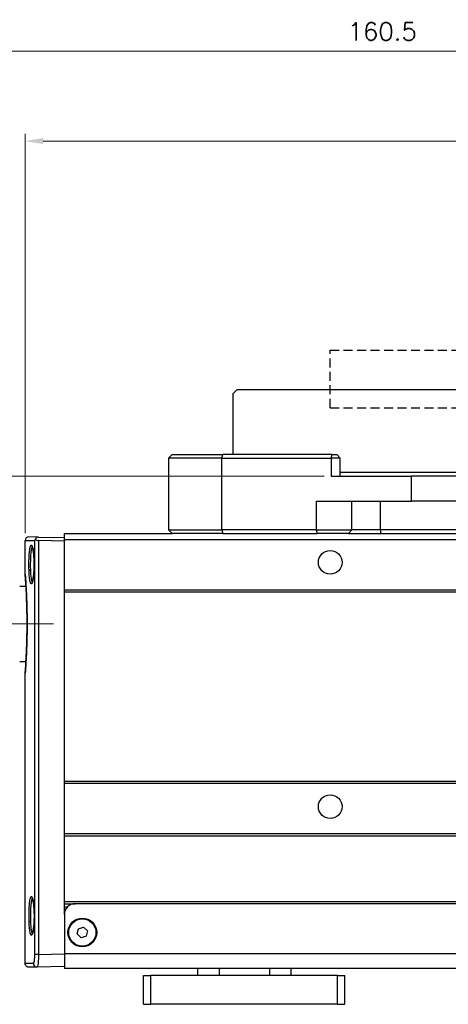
# Model space of a CAD drawing. Header units: inches. Extents: x 0 to 5766, y -2164 to 1330.
# Tile 69 of 210: x 4266 to 4326, y -1293 to -1156. Entities that reach past the tile are written whole.
import ezdxf

# ---------------------------------------------------------------- set-up
doc = ezdxf.new("R2010")
doc.units = ezdxf.units.IN
doc.header["$MEASUREMENT"] = 0
doc.linetypes.add('CENTER', pattern=[2, 1.25, -0.25, 0.25, -0.25])
doc.linetypes.add('HIDDEN', pattern=[0.375, 0.25, -0.125])
for name, color, linetype, lineweight in [('AM_5', 3, 'Continuous', 15), ('AM_7', 4, 'CENTER', 15), ('可見 (ISO)', 7, 'Continuous', 25), ('窄部可見 (ISO)', 7, 'Continuous', 25)]:
    doc.layers.add(name, color=color, linetype=linetype, lineweight=lineweight)
doc.styles.add('尺寸標註', font='romans.shx', dxfattribs={"bigfont": 'CHINESET.SHX'})
doc.dimstyles.new('CNS1$0', dxfattribs={"dimtxt": 2.5, "dimasz": 2.5, "dimexe": 1, "dimexo": 1, "dimgap": 1.5, "dimtad": 1, "dimtoh": 1, "dimdec": 1, "dimdsep": 46, "dimtxsty": '尺寸標註', "dimcen": 0, "dimclrd": 2, "dimclre": 2, "dimclrt": 1, "dimadec": 0, "dimazin": 2, "dimtp": 0.1, "dimtm": 0.1, "dimtfac": 0.71, "dimtdec": 1, "dimtmove": 0, "dimatfit": 0, "dimfxl": 0, "dimlwd": 13, "dimlwe": 13, "dimarcsym": 0})

# ---------------------------------------------------------------- blocks, each defined once
blk = doc.blocks.new('*D460')
at = {"layer": 'AM_5', "color": 2, "lineweight": 13}
for p, q in [((4267.02, -1227.06), (4267.02, -1171.49)), ((4269.52, -1172.49), (4394.47, -1172.49)), ((4396.97, -1227.34), (4396.97, -1171.49))]:
    blk.add_line(p, q, dxfattribs=at)
at = {"layer": 'AM_5', "color": 2}
for points in [[(4269.52, -1172.07), (4269.52, -1172.9), (4267.02, -1172.49)], [(4394.47, -1172.07), (4394.47, -1172.9), (4396.97, -1172.49)]]:
    blk.add_solid(points, dxfattribs=at)
at = {"layer": 'Defpoints', "color": 0}
for p in [(4396.97, -1172.49), (4267.02, -1228.06), (4396.97, -1228.34)]:
    blk.add_point(p, dxfattribs=at)
at = {"layer": 'AM_5', "color": 1, "insert": (4331.99, -1169.74), "char_height": 2.5, "attachment_point": 5, "style": '尺寸標註'}
blk.add_mtext('130', dxfattribs=at)
blk = doc.blocks.new('*D461')
at = {"layer": 'AM_5', "color": 2, "lineweight": 13}
for p, q in [((4236.45, -1230.95), (4236.45, -1158.99)), ((4396.97, -1227.34), (4396.97, -1158.99)), ((4394.47, -1159.99), (4238.95, -1159.99))]:
    blk.add_line(p, q, dxfattribs=at)
at = {"layer": 'AM_5', "color": 2}
for points in [[(4238.95, -1159.57), (4238.95, -1160.4), (4236.45, -1159.99)], [(4394.47, -1159.57), (4394.47, -1160.4), (4396.97, -1159.99)]]:
    blk.add_solid(points, dxfattribs=at)
at = {"layer": 'Defpoints', "color": 0}
for p in [(4236.45, -1159.99), (4396.97, -1228.34), (4236.45, -1231.95)]:
    blk.add_point(p, dxfattribs=at)
at = {"layer": 'AM_5', "color": 1, "insert": (4316.71, -1157.24), "char_height": 2.5, "attachment_point": 5, "style": '尺寸標註'}
blk.add_mtext('160.5', dxfattribs=at)
blk = doc.blocks.new('*D462')
at = {"layer": 'AM_5', "color": 2, "lineweight": 13}
for p, q in [((4308.62, -1219.1), (4223.35, -1219.1)), ((4224.35, -1221.6), (4224.35, -1237.15)), ((4230.34, -1239.65), (4223.35, -1239.65))]:
    blk.add_line(p, q, dxfattribs=at)
at = {"layer": 'AM_5', "color": 2}
for points in [[(4223.94, -1221.6), (4224.77, -1221.6), (4224.35, -1219.1)], [(4223.94, -1237.15), (4224.77, -1237.15), (4224.35, -1239.65)]]:
    blk.add_solid(points, dxfattribs=at)
at = {"layer": 'Defpoints', "color": 0}
for p in [(4309.62, -1219.1), (4224.35, -1239.65), (4231.34, -1239.65)]:
    blk.add_point(p, dxfattribs=at)
at = {"layer": 'AM_5', "color": 1, "insert": (4221.6, -1229.37), "char_height": 2.5, "attachment_point": 5, "rotation": 90, "style": '尺寸標註'}
blk.add_mtext('20.6', dxfattribs=at)

msp = doc.modelspace()

# ---------------------------------------------------------------- linework, layer by layer
at = {"color": 7, "linetype": 'HIDDEN', "ltscale": 5}
for p, q in [((4309.47, -1209.598), (4309.47, -1201.598)), ((4309.47, -1201.598), (4349.47, -1201.598)), ((4309.47, -1209.598), (4349.47, -1209.598))]:
    msp.add_line(p, q, dxfattribs=at)
at = {"layer": 'AM_7', "ltscale": 5}
msp.add_line((4270.96, -1239.648), (4231.34, -1239.648), dxfattribs=at)
at = {"layer": '可見 (ISO)'}
for p, q in [((4296.47, -1207.098), (4295.97, -1207.598)), ((4295.97, -1216.098), (4295.97, -1207.598)), ((4362.47, -1207.098), (4296.47, -1207.098)), ((4286.97, -1216.598), (4287.47, -1216.098)), ((4287.47, -1216.098), (4294.511, -1216.098)), ((4309.747, -1216.098), (4294.511, -1216.098)), ((4309.747, -1216.098), (4310.377, -1216.098)), ((4310.377, -1216.098), (4310.877, -1216.598)), ((4294.382, -1216.598), (4286.97, -1216.598)), ((4286.97, -1216.598), (4286.97, -1226.598)), ((4294.382, -1216.598), (4309.618, -1216.598)), ((4310.877, -1216.598), (4309.618, -1216.598)), ((4310.877, -1219.098), (4310.877, -1216.598)), ((4309.618, -1219.098), (4320.799, -1219.098)), ((4348.063, -1218.598), (4310.877, -1218.598)), ((4338.14, -1219.098), (4320.799, -1219.098)), ((4307.506, -1222.598), (4320.799, -1222.598)), ((4338.14, -1222.598), (4320.799, -1222.598)), ((4272.47, -1227.92), (4272.47, -1227.098)), ((4272.47, -1227.098), (4287.47, -1227.098)), ((4286.97, -1226.598), (4294.382, -1226.598)), ((4286.97, -1226.598), (4287.47, -1227.098)), ((4294.511, -1227.098), (4287.47, -1227.098)), ((4307.506, -1226.598), (4294.382, -1226.598)), ((4294.511, -1227.098), (4307.635, -1227.098)), ((4307.506, -1226.598), (4312.505, -1226.598)), ((4312.01, -1227.098), (4307.635, -1227.098)), ((4312.01, -1227.098), (4316.47, -1227.098)), ((4316.47, -1226.598), (4312.505, -1226.598)), ((4342.47, -1226.598), (4316.47, -1226.598)), ((4316.47, -1227.098), (4342.47, -1227.098)), ((4267.02, -1232.777), (4267.02, -1228.062)), ((4268.86, -1227.585), (4267.528, -1227.562)), ((4268.86, -1227.585), (4272.47, -1227.648)), ((4272.47, -1228.148), (4268.86, -1228.085)), ((4272.47, -1234.92), (4272.47, -1227.92)), ((4272.47, -1227.92), (4385.47, -1227.92)), ((4268.005, -1228.922), (4268.005, -1228.922)), ((4266.25, -1234.398), (4267.127, -1234.398)), ((4272.47, -1235.22), (4272.47, -1234.92)), ((4272.47, -1234.92), (4385.47, -1234.92)), ((4272.47, -1261.548), (4272.47, -1235.22)), ((4272.47, -1235.22), (4385.47, -1235.22)), ((4267.25, -1237.38), (4267.25, -1241.916)), ((4266.25, -1244.898), (4267.127, -1244.898)), ((4267.02, -1286.934), (4267.02, -1246.519)), ((4272.47, -1261.848), (4272.47, -1261.548)), ((4272.47, -1261.548), (4385.47, -1261.548)), ((4272.47, -1268.848), (4272.47, -1261.848)), ((4272.47, -1261.848), (4385.47, -1261.848)), ((4272.47, -1269.148), (4272.47, -1268.848)), ((4272.47, -1268.848), (4385.47, -1268.848)), ((4272.47, -1278.298), (4272.47, -1269.148)), ((4272.47, -1269.148), (4385.47, -1269.148)), ((4272.47, -1278.548), (4272.47, -1278.298)), ((4272.47, -1278.298), (4385.47, -1278.298)), ((4272.47, -1280.098), (4272.47, -1278.548)), ((4272.47, -1278.598), (4273.97, -1278.598)), ((4272.852, -1279.098), (4272.47, -1279.098)), ((4383.97, -1278.598), (4273.97, -1278.598)), ((4272.47, -1280.098), (4272.47, -1285.598)), ((4274.248, -1282.805), (4274.43, -1282.077)), ((4274.43, -1282.077), (4275.151, -1281.87)), ((4275.151, -1281.87), (4275.691, -1282.391)), ((4274.788, -1283.326), (4274.248, -1282.805)), ((4275.51, -1283.12), (4274.788, -1283.326)), ((4275.691, -1282.391), (4275.51, -1283.12)), ((4272.47, -1285.598), (4272.47, -1287.598)), ((4268.654, -1287.415), (4267.528, -1287.434)), ((4272.47, -1287.348), (4268.654, -1287.415)), ((4385.47, -1287.598), (4272.47, -1287.598)), ((4291.002, -1287.598), (4291.002, -1288.598)), ((4304.002, -1287.598), (4304.002, -1288.598)), ((4283.502, -1288.598), (4284.502, -1288.598)), ((4283.502, -1292.598), (4283.502, -1288.598)), ((4310.502, -1288.598), (4284.502, -1288.598)), ((4310.502, -1288.598), (4311.502, -1288.598)), ((4311.502, -1292.598), (4311.502, -1288.598)), ((4283.502, -1292.598), (4284.502, -1292.598)), ((4310.502, -1292.598), (4284.502, -1292.598)), ((4310.502, -1292.598), (4311.502, -1292.598))]:
    msp.add_line(p, q, dxfattribs=at)
for centre, radius in [((4309.47, -1231.098), 1.65), ((4309.47, -1265.098), 1.65), ((4274.97, -1282.598), 2), ((4274.97, -1282.598), 1.9)]:
    msp.add_circle(centre, radius, dxfattribs=at)
for centre, radius, start in [((4267.52, -1228.062), 0.5, 89), ((4273.97, -1280.098), 1.5, 90)]:
    msp.add_arc(centre, radius, start, 180, dxfattribs=at)
msp.add_ellipse((4268.852, -1227.585), major_axis=(0.355, -0.365), ratio=0.9656926, start_param=4.5518565, end_param=5.5108774, dxfattribs=at)
for points, knots in [([(4268.252, -1230.553), (4268.237, -1230.283), (4268.215, -1230.024), (4268.16, -1229.575), (4268.128, -1229.379), (4268.06, -1229.072), (4268.021, -1228.955), (4267.983, -1228.876), (4267.974, -1228.863), (4267.974, -1228.863)], [0, 0, 0, 0, 0.08591621, 0.08591621, 0.17046656, 0.17046656, 0.25432347, 0.25432347, 0.28787343, 0.28787343, 0.28787343, 0.28787343]), ([(4268.448, -1227.865), (4268.425, -1227.9), (4268.406, -1227.936), (4268.38, -1228), (4268.371, -1228.027), (4268.363, -1228.065), (4268.361, -1228.075), (4268.359, -1228.085)], [-0.027499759, -0.027499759, -0.027499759, -0.027499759, -0.011844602, -0.011844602, 0, 0, 0.004224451, 0.004224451, 0.004224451, 0.004224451]), ([(4268.86, -1227.585), (4268.835, -1227.585), (4268.81, -1227.586), (4268.76, -1227.593), (4268.735, -1227.598), (4268.662, -1227.621), (4268.62, -1227.644), (4268.55, -1227.697), (4268.523, -1227.726), (4268.477, -1227.792), (4268.459, -1227.828), (4268.448, -1227.865)], [0.000000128, 0.000000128, 0.000000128, 0.000000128, 0.007556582, 0.007556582, 0.015513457, 0.015513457, 0.031525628, 0.031525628, 0.046511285, 0.046511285, 0.062696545, 0.062696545, 0.062696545, 0.062696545]), ([(4267.974, -1233.933), (4267.974, -1233.933), (4267.974, -1233.933), (4267.974, -1233.932), (4267.982, -1233.922), (4268.006, -1233.874), (4268.026, -1233.824), (4268.072, -1233.671), (4268.1, -1233.551), (4268.157, -1233.241), (4268.185, -1233.037), (4268.232, -1232.577), (4268.251, -1232.313), (4268.267, -1231.905), (4268.271, -1231.766), (4268.275, -1231.485), (4268.275, -1231.343), (4268.271, -1230.981), (4268.264, -1230.762), (4268.252, -1230.553)], [0.04456215, 0.04456215, 0.04456215, 0.04456215, 0.04536655, 0.04536655, 0.07525484, 0.07525484, 0.12277515, 0.12277515, 0.18938273, 0.18938273, 0.2695553, 0.2695553, 0.35382187, 0.35382187, 0.39577918, 0.39577918, 0.43834813, 0.43834813, 0.50446765, 0.50446765, 0.50446765, 0.50446765]), ([(4267.275, -1238.903), (4267.269, -1238.184), (4267.254, -1237.469), (4267.213, -1236.136), (4267.185, -1235.504), (4267.13, -1234.42), (4267.101, -1233.956), (4267.054, -1233.254), (4267.036, -1233.008), (4267.025, -1232.855), (4267.023, -1232.831), (4267.021, -1232.808), (4267.021, -1232.802), (4267.021, -1232.796), (4267.02, -1232.795), (4267.02, -1232.793), (4267.02, -1232.793), (4267.02, -1232.792), (4267.02, -1232.792), (4267.02, -1232.792), (4267.02, -1232.792), (4267.02, -1232.792), (4267.02, -1232.792), (4267.02, -1232.791), (4267.02, -1232.791), (4267.02, -1232.791), (4267.02, -1232.791), (4267.02, -1232.79), (4267.02, -1232.79), (4267.02, -1232.79), (4267.02, -1232.789), (4267.02, -1232.788), (4267.02, -1232.787), (4267.02, -1232.783), (4267.02, -1232.78), (4267.02, -1232.777)], [0, 0, 0, 0, 0.2169959, 0.2169959, 0.4394858, 0.4394858, 0.6626792, 0.6626792, 0.885755, 0.885755, 0.9423448, 0.9423448, 0.9707563, 0.9707563, 0.9849534, 0.9849534, 0.9920395, 0.9920395, 0.9955758, 0.9955758, 0.9973426, 0.9973426, 0.9982333, 0.9982333, 0.9987135, 0.9987135, 0.9988091, 0.9988091, 0.9989158, 0.9989158, 0.9990435, 0.9990435, 0.9993236, 0.9993236, 1.0002012, 1.0002012, 1.0002012, 1.0002012]), ([(4267.127, -1234.398), (4267.099, -1233.924), (4267.074, -1233.537), (4267.036, -1232.996), (4267.024, -1232.836), (4267.021, -1232.797), (4267.021, -1232.795), (4267.02, -1232.793), (4267.02, -1232.793), (4267.02, -1232.792), (4267.02, -1232.792), (4267.02, -1232.792)], [0.67000921, 0.67000921, 0.67000921, 0.67000921, 0.89133077, 0.89133077, 1.11443324, 1.11443324, 1.1310439, 1.1310439, 1.14350158, 1.14350158, 1.14421334, 1.14421334, 1.14421334, 1.14421334]), ([(4267.02, -1246.504), (4267.02, -1246.504), (4267.02, -1246.504), (4267.02, -1246.503), (4267.02, -1246.502), (4267.021, -1246.496), (4267.022, -1246.486), (4267.026, -1246.429), (4267.032, -1246.344), (4267.057, -1246.003), (4267.081, -1245.663), (4267.134, -1244.794), (4267.163, -1244.257), (4267.216, -1243.051), (4267.24, -1242.367), (4267.271, -1240.945), (4267.279, -1240.19), (4267.277, -1239.266), (4267.276, -1239.084), (4267.275, -1238.903)], [0.0319797, 0.0319797, 0.0319797, 0.0319797, 0.0365039, 0.0365039, 0.0511416, 0.0511416, 0.0950739, 0.0950739, 0.2273964, 0.2273964, 0.4533657, 0.4533657, 0.676193, 0.676193, 0.8995433, 0.8995433, 1.1222594, 1.1222594, 1.1768966, 1.1768966, 1.1768966, 1.1768966]), ([(4267.02, -1246.519), (4267.02, -1246.513), (4267.02, -1246.505), (4267.02, -1246.505), (4267.02, -1246.505), (4267.02, -1246.504), (4267.02, -1246.504), (4267.02, -1246.504), (4267.02, -1246.503), (4267.021, -1246.5), (4267.021, -1246.495), (4267.023, -1246.466), (4267.026, -1246.423), (4267.043, -1246.203), (4267.063, -1245.921), (4267.1, -1245.347), (4267.113, -1245.134), (4267.127, -1244.898)], [0, 0, 0, 0, 0.00171103, 0.00171103, 0.00287429, 0.00287429, 0.00636284, 0.00636284, 0.01682864, 0.01682864, 0.04823327, 0.04823327, 0.14263715, 0.14263715, 0.36921427, 0.36921427, 0.4786331, 0.4786331, 0.4786331, 0.4786331]), ([(4268.269, -1279.454), (4268.254, -1279.183), (4268.231, -1278.924), (4268.176, -1278.476), (4268.143, -1278.279), (4268.075, -1277.973), (4268.036, -1277.856), (4267.998, -1277.777), (4267.988, -1277.764), (4267.988, -1277.764)], [0, 0, 0, 0, 0.08587537, 0.08587537, 0.1703866, 0.1703866, 0.25420649, 0.25420649, 0.28784758, 0.28784758, 0.28784758, 0.28784758]), ([(4267.988, -1282.832), (4267.988, -1282.832), (4267.988, -1282.832), (4267.989, -1282.831), (4267.997, -1282.819), (4268.022, -1282.77), (4268.043, -1282.718), (4268.09, -1282.56), (4268.118, -1282.438), (4268.175, -1282.123), (4268.204, -1281.916), (4268.25, -1281.452), (4268.269, -1281.186), (4268.285, -1280.777), (4268.289, -1280.638), (4268.292, -1280.358), (4268.292, -1280.215), (4268.287, -1279.863), (4268.28, -1279.654), (4268.269, -1279.454)], [0.04446721, 0.04446721, 0.04446721, 0.04446721, 0.04602429, 0.04602429, 0.07636499, 0.07636499, 0.12453632, 0.12453632, 0.19169158, 0.19169158, 0.27214144, 0.27214144, 0.35647629, 0.35647629, 0.39841006, 0.39841006, 0.4409335, 0.4409335, 0.5043298, 0.5043298, 0.5043298, 0.5043298]), ([(4267.528, -1287.434), (4267.509, -1287.435), (4267.489, -1287.434), (4267.45, -1287.43), (4267.431, -1287.427), (4267.361, -1287.411), (4267.31, -1287.392), (4267.22, -1287.338), (4267.178, -1287.303), (4267.109, -1287.224), (4267.08, -1287.178), (4267.033, -1287.068), (4267.02, -1287.001), (4267.02, -1286.934)], [0, 0, 0, 0, 0.005894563, 0.005894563, 0.01170783, 0.01170783, 0.027524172, 0.027524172, 0.043340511, 0.043340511, 0.059156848, 0.059156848, 0.079071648, 0.079071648, 0.079071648, 0.079071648])]:
    msp.add_open_spline(points, degree=3, knots=knots, dxfattribs=at)
msp.add_open_spline([(4267.02, -1232.777), (4267.02, -1232.777), (4267.02, -1232.777), (4267.02, -1232.777)], degree=3, dxfattribs=at)
at = {"layer": '窄部可見 (ISO)'}
for p, q in [((4294.382, -1216.598), (4294.511, -1216.098)), ((4309.618, -1216.598), (4309.747, -1216.098)), ((4294.382, -1226.598), (4294.382, -1216.598)), ((4309.618, -1216.598), (4309.618, -1219.098)), ((4320.799, -1222.598), (4320.799, -1219.098)), ((4307.506, -1222.598), (4307.506, -1226.598)), ((4312.505, -1226.598), (4312.505, -1222.598)), ((4316.47, -1226.598), (4316.47, -1222.598)), ((4294.382, -1226.598), (4294.511, -1227.098)), ((4307.506, -1226.598), (4307.635, -1227.098)), ((4312.505, -1226.598), (4312.01, -1227.098)), ((4316.47, -1226.598), (4316.47, -1227.098)), ((4267.02, -1228.062), (4268.359, -1228.085)), ((4268.359, -1285.661), (4268.359, -1228.085)), ((4268.86, -1228.085), (4268.86, -1285.661)), ((4268.86, -1285.661), (4268.359, -1285.661)), ((4268.86, -1285.661), (4272.47, -1285.598)), ((4385.47, -1285.598), (4272.47, -1285.598)), ((4268.151, -1286.915), (4267.02, -1286.934)), ((4294.002, -1287.598), (4294.002, -1288.598)), ((4301.002, -1287.598), (4301.002, -1288.598)), ((4284.502, -1292.598), (4284.502, -1288.598)), ((4310.502, -1292.598), (4310.502, -1288.598))]:
    msp.add_line(p, q, dxfattribs=at)
for centre, major_axis, ratio, start_param, end_param in [((4268.452, -1230.542), (-0.2, -0.011), 0.3161414, 6.1097393, 6.2831854), ((4267.75, -1232.254), (-0.2, -0.007), 0.316461, 4.7358806, 6.1694864), ((4267.475, -1238.901), (-0.2, -0.002), 0.1085394, 6.2079568, 6.2831853), ((4268.468, -1279.442), (-0.2, -0.011), 0.3161666, 6.1085724, 6.2831854), ((4267.761, -1281.154), (-0.2, -0.007), 0.3164888, 4.7357605, 6.1683186), ((4268.645, -1286.915), (0.009, -0.5), 0.98763, 4.6951515, 6.2831853)]:
    msp.add_ellipse(centre, major_axis=major_axis, ratio=ratio, start_param=start_param, end_param=end_param, dxfattribs=at)
for points, knots in [([(4267.551, -1232.254), (4267.545, -1232.084), (4267.541, -1231.91), (4267.536, -1231.555), (4267.536, -1231.374), (4267.538, -1231.019), (4267.542, -1230.845), (4267.552, -1230.503), (4267.559, -1230.335), (4267.577, -1230.02), (4267.587, -1229.871), (4267.612, -1229.59), (4267.626, -1229.462), (4267.658, -1229.233), (4267.675, -1229.13), (4267.713, -1228.957), (4267.733, -1228.886), (4267.776, -1228.776), (4267.798, -1228.738), (4267.845, -1228.695), (4267.869, -1228.691), (4267.918, -1228.717), (4267.943, -1228.747), (4267.992, -1228.84), (4268.016, -1228.902), (4268.064, -1229.061), (4268.087, -1229.155), (4268.13, -1229.37), (4268.15, -1229.492), (4268.188, -1229.759), (4268.204, -1229.903), (4268.233, -1230.209), (4268.245, -1230.374), (4268.254, -1230.542)], [0.0166073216, 0.0166073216, 0.0166073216, 0.0166073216, 0.0171444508, 0.0171444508, 0.01768158, 0.01768158, 0.0182187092, 0.0182187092, 0.0187558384, 0.0187558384, 0.0192929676, 0.0192929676, 0.0198300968, 0.0198300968, 0.020367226, 0.020367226, 0.0209043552, 0.0209043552, 0.0214414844, 0.0214414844, 0.0219786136, 0.0219786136, 0.0225157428, 0.0225157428, 0.023052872, 0.023052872, 0.0235900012, 0.0235900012, 0.0241271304, 0.0241271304, 0.0246642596, 0.0246642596, 0.0252013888, 0.0252013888, 0.0252013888, 0.0252013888]), ([(4268.005, -1228.922), (4268.003, -1228.924), (4268.001, -1228.926), (4268, -1228.927), (4267.981, -1228.949), (4267.962, -1228.98), (4267.945, -1229.022), (4267.943, -1229.026), (4267.942, -1229.03), (4267.94, -1229.035), (4267.921, -1229.082), (4267.903, -1229.142), (4267.886, -1229.214), (4267.886, -1229.216), (4267.885, -1229.218), (4267.885, -1229.22), (4267.868, -1229.29), (4267.853, -1229.372), (4267.839, -1229.463), (4267.837, -1229.476), (4267.835, -1229.489), (4267.833, -1229.502), (4267.821, -1229.584), (4267.81, -1229.674), (4267.8, -1229.77), (4267.797, -1229.799), (4267.794, -1229.828), (4267.791, -1229.858), (4267.779, -1229.988), (4267.768, -1230.126), (4267.759, -1230.273), (4267.754, -1230.356), (4267.75, -1230.442), (4267.746, -1230.53), (4267.743, -1230.597), (4267.741, -1230.665), (4267.738, -1230.733), (4267.733, -1230.892), (4267.73, -1231.053), (4267.729, -1231.217), (4267.728, -1231.277), (4267.728, -1231.338), (4267.728, -1231.398)], [0.0119926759, 0.0119926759, 0.0119926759, 0.0119926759, 0.0120278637, 0.0120278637, 0.0120278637, 0.0124336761, 0.0124336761, 0.0124336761, 0.0124727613, 0.0124727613, 0.0124727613, 0.0129176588, 0.0129176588, 0.0129176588, 0.0129293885, 0.0129293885, 0.0129293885, 0.0133625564, 0.0133625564, 0.0133625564, 0.0134250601, 0.0134250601, 0.0134250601, 0.0138074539, 0.0138074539, 0.0138074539, 0.013920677, 0.013920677, 0.013920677, 0.0144165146, 0.0144165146, 0.0144165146, 0.014697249, 0.014697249, 0.014697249, 0.0149111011, 0.0149111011, 0.0149111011, 0.0154065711, 0.0154065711, 0.0154065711, 0.0155870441, 0.0155870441, 0.0155870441, 0.0155870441]), ([(4268.254, -1230.542), (4268.264, -1230.711), (4268.271, -1230.888), (4268.278, -1231.24), (4268.279, -1231.417), (4268.274, -1231.772), (4268.269, -1231.949), (4268.253, -1232.29), (4268.243, -1232.456), (4268.216, -1232.775), (4268.201, -1232.924), (4268.166, -1233.201), (4268.146, -1233.331), (4268.104, -1233.561), (4268.082, -1233.662), (4268.035, -1233.836), (4268.011, -1233.908), (4267.937, -1234.073), (4267.887, -1234.118), (4267.816, -1234.081), (4267.793, -1234.051), (4267.749, -1233.958), (4267.728, -1233.895), (4267.689, -1233.739), (4267.671, -1233.643), (4267.638, -1233.427), (4267.623, -1233.306), (4267.596, -1233.039), (4267.585, -1232.892), (4267.565, -1232.586), (4267.557, -1232.424), (4267.551, -1232.254)], [0.0080071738, 0.0080071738, 0.0080071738, 0.0080071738, 0.008544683, 0.008544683, 0.0090821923, 0.0090821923, 0.0096197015, 0.0096197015, 0.0101572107, 0.0101572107, 0.01069472, 0.01069472, 0.0112322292, 0.0112322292, 0.0117697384, 0.0117697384, 0.0123072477, 0.0123072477, 0.0133822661, 0.0133822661, 0.0139197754, 0.0139197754, 0.0144572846, 0.0144572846, 0.0149947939, 0.0149947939, 0.0155323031, 0.0155323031, 0.0160698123, 0.0160698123, 0.0166073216, 0.0166073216, 0.0166073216, 0.0166073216]), ([(4267.728, -1231.398), (4267.728, -1231.533), (4267.729, -1231.668), (4267.734, -1231.933), (4267.738, -1232.063), (4267.743, -1232.191)], [0.01558704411, 0.01558704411, 0.01558704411, 0.01558704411, 0.01598931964, 0.01598931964, 0.01639159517, 0.01639159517, 0.01639159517, 0.01639159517]), ([(4267.02, -1232.777), (4267.02, -1232.777), (4267.02, -1232.786), (4267.022, -1232.803), (4267.023, -1232.822), (4267.025, -1232.852), (4267.028, -1232.891), (4267.031, -1232.929), (4267.035, -1232.976), (4267.039, -1233.033), (4267.039, -1233.039), (4267.039, -1233.045), (4267.04, -1233.051), (4267.044, -1233.103), (4267.048, -1233.164), (4267.053, -1233.231), (4267.054, -1233.245), (4267.055, -1233.258), (4267.056, -1233.273), (4267.062, -1233.357), (4267.068, -1233.451), (4267.075, -1233.554), (4267.08, -1233.626), (4267.085, -1233.702), (4267.09, -1233.782), (4267.097, -1233.891), (4267.104, -1234.007), (4267.112, -1234.133), (4267.115, -1234.183), (4267.118, -1234.236), (4267.121, -1234.29), (4267.126, -1234.368), (4267.13, -1234.449), (4267.135, -1234.532), (4267.147, -1234.749), (4267.159, -1234.982), (4267.171, -1235.231), (4267.175, -1235.301), (4267.178, -1235.373), (4267.182, -1235.447), (4267.186, -1235.551), (4267.191, -1235.657), (4267.196, -1235.766), (4267.204, -1235.952), (4267.211, -1236.146), (4267.219, -1236.344), (4267.221, -1236.398), (4267.222, -1236.453), (4267.224, -1236.507), (4267.236, -1236.852), (4267.247, -1237.209), (4267.255, -1237.578), (4267.256, -1237.607), (4267.256, -1237.637), (4267.257, -1237.666), (4267.266, -1238.067), (4267.272, -1238.484), (4267.275, -1238.901)], [0.011489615, 0.011489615, 0.011489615, 0.011489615, 0.012084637, 0.012084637, 0.012084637, 0.012738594, 0.012738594, 0.012738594, 0.013363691, 0.013363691, 0.013363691, 0.013429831, 0.013429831, 0.013429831, 0.013988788, 0.013988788, 0.013988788, 0.014102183, 0.014102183, 0.014102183, 0.014774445, 0.014774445, 0.014774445, 0.015238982, 0.015238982, 0.015238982, 0.015864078, 0.015864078, 0.015864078, 0.016118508, 0.016118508, 0.016118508, 0.016489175, 0.016489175, 0.016489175, 0.017462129, 0.017462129, 0.017462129, 0.017739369, 0.017739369, 0.017739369, 0.018133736, 0.018133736, 0.018133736, 0.018805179, 0.018805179, 0.018805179, 0.018989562, 0.018989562, 0.018989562, 0.020147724, 0.020147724, 0.020147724, 0.020239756, 0.020239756, 0.020239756, 0.021489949, 0.021489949, 0.021489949, 0.021489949]), ([(4267.743, -1232.191), (4267.754, -1232.474), (4267.771, -1232.733), (4267.805, -1233.08), (4267.817, -1233.186), (4267.845, -1233.378), (4267.861, -1233.466), (4267.894, -1233.618), (4267.911, -1233.682), (4267.948, -1233.786), (4267.968, -1233.827), (4267.994, -1233.862), (4267.999, -1233.869), (4268.005, -1233.874)], [0.0005413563, 0.0005413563, 0.0005413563, 0.0005413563, 0.0014312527, 0.0014312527, 0.0018762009, 0.0018762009, 0.0023211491, 0.0023211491, 0.0027660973, 0.0027660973, 0.0032110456, 0.0032110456, 0.003327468, 0.003327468, 0.003327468, 0.003327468]), ([(4267.275, -1238.901), (4267.279, -1239.35), (4267.279, -1239.807), (4267.277, -1240.254), (4267.276, -1240.285), (4267.276, -1240.317), (4267.276, -1240.348), (4267.273, -1240.763), (4267.267, -1241.171), (4267.258, -1241.573), (4267.257, -1241.633), (4267.256, -1241.694), (4267.254, -1241.755), (4267.251, -1241.909), (4267.247, -1242.063), (4267.242, -1242.213), (4267.24, -1242.287), (4267.238, -1242.359), (4267.236, -1242.432), (4267.232, -1242.565), (4267.228, -1242.696), (4267.223, -1242.824), (4267.22, -1242.908), (4267.217, -1242.99), (4267.214, -1243.072), (4267.206, -1243.28), (4267.198, -1243.481), (4267.189, -1243.676), (4267.185, -1243.769), (4267.181, -1243.861), (4267.177, -1243.951), (4267.172, -1244.05), (4267.168, -1244.146), (4267.163, -1244.24), (4267.151, -1244.481), (4267.138, -1244.705), (4267.127, -1244.912), (4267.121, -1245.012), (4267.115, -1245.109), (4267.109, -1245.201), (4267.107, -1245.241), (4267.105, -1245.28), (4267.102, -1245.319), (4267.096, -1245.417), (4267.09, -1245.51), (4267.084, -1245.596), (4267.083, -1245.623), (4267.081, -1245.648), (4267.079, -1245.674), (4267.073, -1245.764), (4267.068, -1245.847), (4267.063, -1245.924), (4267.056, -1246.021), (4267.05, -1246.107), (4267.044, -1246.182), (4267.044, -1246.188), (4267.044, -1246.195), (4267.043, -1246.201), (4267.038, -1246.267), (4267.034, -1246.323), (4267.031, -1246.369), (4267.027, -1246.417), (4267.025, -1246.454), (4267.023, -1246.479), (4267.021, -1246.506), (4267.02, -1246.519), (4267.02, -1246.519)], [0.021489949, 0.021489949, 0.021489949, 0.021489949, 0.02283202, 0.02283202, 0.02283202, 0.022926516, 0.022926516, 0.022926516, 0.024174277, 0.024174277, 0.024174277, 0.024363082, 0.024363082, 0.024363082, 0.024845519, 0.024845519, 0.024845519, 0.025081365, 0.025081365, 0.025081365, 0.025516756, 0.025516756, 0.025516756, 0.025799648, 0.025799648, 0.025799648, 0.026517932, 0.026517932, 0.026517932, 0.026859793, 0.026859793, 0.026859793, 0.027236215, 0.027236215, 0.027236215, 0.028203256, 0.028203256, 0.028203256, 0.028672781, 0.028672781, 0.028672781, 0.028875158, 0.028875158, 0.028875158, 0.029391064, 0.029391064, 0.029391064, 0.029547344, 0.029547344, 0.029547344, 0.030109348, 0.030109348, 0.030109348, 0.030827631, 0.030827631, 0.030827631, 0.030891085, 0.030891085, 0.030891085, 0.031545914, 0.031545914, 0.031545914, 0.032235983, 0.032235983, 0.032235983, 0.03298248, 0.03298248, 0.03298248, 0.03298248]), ([(4267.562, -1281.154), (4267.556, -1280.984), (4267.552, -1280.81), (4267.547, -1280.455), (4267.546, -1280.274), (4267.549, -1279.919), (4267.553, -1279.745), (4267.563, -1279.403), (4267.57, -1279.235), (4267.588, -1278.92), (4267.598, -1278.771), (4267.624, -1278.49), (4267.638, -1278.362), (4267.67, -1278.133), (4267.687, -1278.031), (4267.725, -1277.857), (4267.746, -1277.786), (4267.789, -1277.677), (4267.812, -1277.638), (4267.858, -1277.596), (4267.882, -1277.591), (4267.932, -1277.617), (4267.957, -1277.648), (4268.006, -1277.74), (4268.031, -1277.803), (4268.079, -1277.962), (4268.102, -1278.055), (4268.146, -1278.27), (4268.166, -1278.392), (4268.204, -1278.659), (4268.22, -1278.803), (4268.249, -1279.109), (4268.262, -1279.274), (4268.271, -1279.442)], [0.0166056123, 0.0166056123, 0.0166056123, 0.0166056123, 0.017142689, 0.017142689, 0.0176797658, 0.0176797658, 0.0182168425, 0.0182168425, 0.0187539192, 0.0187539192, 0.0192909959, 0.0192909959, 0.0198280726, 0.0198280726, 0.0203651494, 0.0203651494, 0.0209022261, 0.0209022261, 0.0214393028, 0.0214393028, 0.0219763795, 0.0219763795, 0.0225134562, 0.0225134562, 0.023050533, 0.023050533, 0.0235876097, 0.0235876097, 0.0241246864, 0.0241246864, 0.0246617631, 0.0246617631, 0.0251988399, 0.0251988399, 0.0251988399, 0.0251988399]), ([(4268.019, -1277.822), (4268.017, -1277.824), (4268.015, -1277.826), (4268.013, -1277.828), (4267.994, -1277.849), (4267.975, -1277.881), (4267.958, -1277.923), (4267.956, -1277.927), (4267.954, -1277.931), (4267.953, -1277.935), (4267.934, -1277.983), (4267.916, -1278.043), (4267.899, -1278.114), (4267.898, -1278.116), (4267.898, -1278.118), (4267.897, -1278.12), (4267.881, -1278.191), (4267.865, -1278.273), (4267.851, -1278.363), (4267.849, -1278.376), (4267.847, -1278.389), (4267.845, -1278.402), (4267.833, -1278.484), (4267.821, -1278.574), (4267.811, -1278.671), (4267.808, -1278.699), (4267.805, -1278.728), (4267.802, -1278.758), (4267.79, -1278.888), (4267.779, -1279.027), (4267.77, -1279.173), (4267.765, -1279.256), (4267.761, -1279.342), (4267.757, -1279.43), (4267.754, -1279.497), (4267.752, -1279.565), (4267.749, -1279.633), (4267.744, -1279.792), (4267.741, -1279.953), (4267.74, -1280.117), (4267.739, -1280.177), (4267.739, -1280.238), (4267.739, -1280.298)], [0.0119839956, 0.0119839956, 0.0119839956, 0.0119839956, 0.0120266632, 0.0120266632, 0.0120266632, 0.0124324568, 0.0124324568, 0.0124324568, 0.0124715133, 0.0124715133, 0.0124715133, 0.0129163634, 0.0129163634, 0.0129163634, 0.0129281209, 0.0129281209, 0.0129281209, 0.0133612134, 0.0133612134, 0.0133612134, 0.0134237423, 0.0134237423, 0.0134237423, 0.0138060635, 0.0138060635, 0.0138060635, 0.0139193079, 0.0139193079, 0.0139193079, 0.0144150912, 0.0144150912, 0.0144150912, 0.0146957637, 0.0146957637, 0.0146957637, 0.0149096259, 0.0149096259, 0.0149096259, 0.015405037, 0.015405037, 0.015405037, 0.0155854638, 0.0155854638, 0.0155854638, 0.0155854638]), ([(4268.271, -1279.442), (4268.28, -1279.611), (4268.287, -1279.788), (4268.295, -1280.14), (4268.295, -1280.317), (4268.291, -1280.672), (4268.286, -1280.849), (4268.27, -1281.19), (4268.259, -1281.356), (4268.233, -1281.675), (4268.217, -1281.824), (4268.182, -1282.101), (4268.162, -1282.231), (4268.12, -1282.461), (4268.097, -1282.562), (4268.05, -1282.735), (4268.026, -1282.807), (4267.952, -1282.972), (4267.901, -1283.017), (4267.83, -1282.98), (4267.806, -1282.95), (4267.762, -1282.857), (4267.741, -1282.795), (4267.702, -1282.638), (4267.683, -1282.543), (4267.65, -1282.327), (4267.635, -1282.206), (4267.608, -1281.939), (4267.596, -1281.792), (4267.576, -1281.485), (4267.568, -1281.324), (4267.562, -1281.154)], [0.0080063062, 0.0080063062, 0.0080063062, 0.0080063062, 0.0085437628, 0.0085437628, 0.0090812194, 0.0090812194, 0.0096186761, 0.0096186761, 0.0101561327, 0.0101561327, 0.0106935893, 0.0106935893, 0.011231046, 0.011231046, 0.0117685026, 0.0117685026, 0.0123059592, 0.0123059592, 0.0133808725, 0.0133808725, 0.0139183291, 0.0139183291, 0.0144557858, 0.0144557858, 0.0149932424, 0.0149932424, 0.015530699, 0.015530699, 0.0160681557, 0.0160681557, 0.0166056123, 0.0166056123, 0.0166056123, 0.0166056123]), ([(4267.739, -1280.298), (4267.739, -1280.433), (4267.74, -1280.568), (4267.745, -1280.833), (4267.749, -1280.963), (4267.754, -1281.091)], [0.0155854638, 0.0155854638, 0.0155854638, 0.0155854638, 0.01598770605, 0.01598770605, 0.0163899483, 0.0163899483, 0.0163899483, 0.0163899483]), ([(4267.754, -1281.091), (4267.765, -1281.374), (4267.782, -1281.633), (4267.816, -1281.98), (4267.829, -1282.086), (4267.857, -1282.278), (4267.873, -1282.366), (4267.906, -1282.518), (4267.924, -1282.582), (4267.961, -1282.686), (4267.981, -1282.727), (4268.007, -1282.762), (4268.013, -1282.769), (4268.019, -1282.774)], [0.0005413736, 0.0005413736, 0.0005413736, 0.0005413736, 0.0014311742, 0.0014311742, 0.0018760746, 0.0018760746, 0.0023209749, 0.0023209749, 0.0027658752, 0.0027658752, 0.0032107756, 0.0032107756, 0.0033340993, 0.0033340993, 0.0033340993, 0.0033340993]), ([(4268.151, -1286.915), (4268.177, -1286.914), (4268.204, -1286.881), (4268.228, -1286.819), (4268.253, -1286.757), (4268.276, -1286.664), (4268.296, -1286.549), (4268.306, -1286.491), (4268.315, -1286.427), (4268.323, -1286.358), (4268.33, -1286.29), (4268.337, -1286.219), (4268.342, -1286.143), (4268.353, -1285.991), (4268.359, -1285.828), (4268.359, -1285.661)], [0, 0, 0, 0, 0.0004962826, 0.0004962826, 0.0004962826, 0.0009925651, 0.0009925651, 0.0009925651, 0.0012423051, 0.0012423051, 0.0012423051, 0.0014888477, 0.0014888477, 0.0014888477, 0.0019851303, 0.0019851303, 0.0019851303, 0.0019851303]), ([(4268.86, -1285.661), (4268.861, -1285.777), (4268.86, -1285.891), (4268.858, -1286.003), (4268.856, -1286.115), (4268.852, -1286.227), (4268.847, -1286.333), (4268.842, -1286.439), (4268.835, -1286.54), (4268.828, -1286.635), (4268.82, -1286.73), (4268.811, -1286.82), (4268.802, -1286.901), (4268.782, -1287.062), (4268.759, -1287.193), (4268.733, -1287.28), (4268.708, -1287.368), (4268.681, -1287.414), (4268.654, -1287.415)], [0, 0, 0, 0, 0.0003427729, 0.0003427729, 0.0003427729, 0.0006855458, 0.0006855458, 0.0006855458, 0.0010283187, 0.0010283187, 0.0010283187, 0.0013710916, 0.0013710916, 0.0013710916, 0.0020566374, 0.0020566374, 0.0020566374, 0.0027421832, 0.0027421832, 0.0027421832, 0.0027421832])]:
    msp.add_open_spline(points, degree=3, knots=knots, dxfattribs=at)

# ---------------------------------------------------------------- dimensions: what is measured, and where the dimension line sits
at = {"layer": 'AM_5'}
for base, p1, p2, picture, middle in [((4236.45, -1159.988), (4396.97, -1228.34), (4236.45, -1231.948), '*D461', (4316.71, -1157.238)), ((4396.969717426, -1172.488068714), (4267.019717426, -1228.061742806), (4396.969717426, -1228.340151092), '*D460', (4331.994717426, -1169.738068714))]:
    dim = msp.add_linear_dim(base=base, p1=p1, p2=p2, dimstyle='CNS1$0', override={"dimfxl": 4, "dimarcsym": 1}, dxfattribs=at)
    dim.commit()
    dim.dimension.update_dxf_attribs({"geometry": picture, "text_midpoint": middle})
dim = msp.add_linear_dim(base=(4224.3518694, -1239.648069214), p1=(4309.617879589, -1219.098069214), p2=(4231.339717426, -1239.648069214), angle=90, dimstyle='CNS1$0', override={"dimfxl": 4, "dimarcsym": 1}, dxfattribs=at)
dim.commit()
dim.dimension.update_dxf_attribs({"geometry": '*D462', "text_midpoint": (4221.6018694, -1229.373069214)})

doc.saveas('drawing.dxf')
